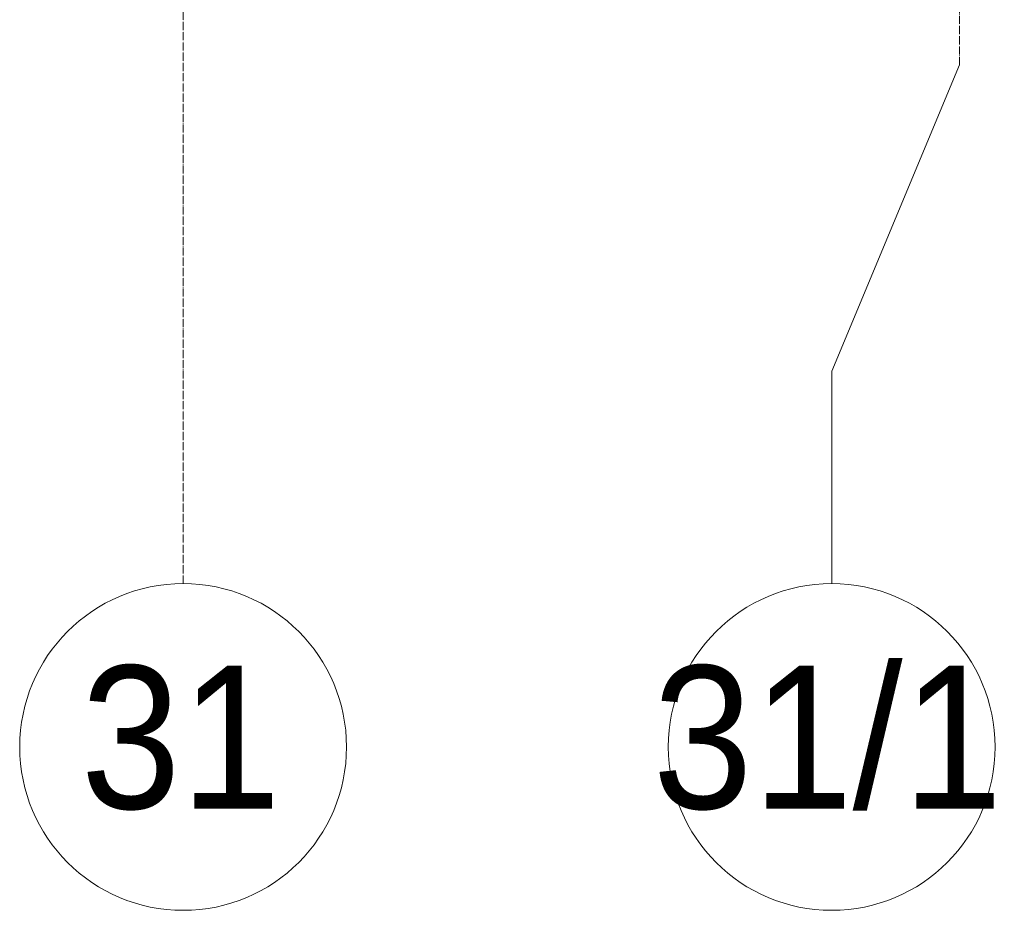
# Model space of a CAD drawing. Header units: millimetres. Extents: x 5617 to 137814, y 7718 to 189336.
# Tile 56 of 97: x 57655 to 60065, y 11226 to 13406. Entities that reach past the tile are written whole.
import ezdxf

# ---------------------------------------------------------------- set-up
doc = ezdxf.new("R2010")
doc.units = ezdxf.units.MM
doc.linetypes.add('Линия сетки', pattern=[25, 20, -2.5, 0, -2.5])
doc.layers.add('Оси', color=7, linetype='Continuous', lineweight=9)
doc.styles.add('Arial_1', font='arial.ttf', dxfattribs={"width": 0.9, "height": 350})

# ---------------------------------------------------------------- blocks, each defined once
blk = doc.blocks.new('Ось сетки - Круг_Ø8 мм-6577-МКСС_К4_L12_41_700_')
at = {"layer": 'Оси', "lineweight": 20}
for start, end in [(360, 180), (180, 360)]:
    blk.add_arc((0, 0), 4, start, end, dxfattribs=at)

msp = doc.modelspace()

# ---------------------------------------------------------------- linework, layer by layer
at = {"layer": 'Оси', "linetype": 'Линия сетки'}
for p, q in [((58055.4, 12025.7), (58055.4, 33080)), ((59955.4, 13295.7), (59955.4, 33080))]:
    msp.add_line(p, q, dxfattribs=at)
at = {"layer": 'Оси'}
for p, q in [((59955.4, 13295.7), (59642.9, 12545.5)), ((59642.9, 12545.5), (59642.9, 12025.7))]:
    msp.add_line(p, q, dxfattribs=at)

# ---------------------------------------------------------------- block references
at = {"layer": 'Оси', "lineweight": 20, "xscale": 99.99999999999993, "yscale": 99.99999999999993, "zscale": 99.99999999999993}
for p in [(58055.4, 11625.7), (59642.9, 11625.7)]:
    msp.add_blockref('Ось сетки - Круг_Ø8 мм-6577-МКСС_К4_L12_41_700_', p, dxfattribs=at)

# ---------------------------------------------------------------- texts
at = {"layer": 'Оси', "char_height": 350, "attachment_point": 1, "style": 'Arial_1'}
for s, insert, width in [('31/1', (59204.7, 11824.7), 1060.633), ('31', (57804.8, 11824.7), 606.076)]:
    msp.add_mtext(s, dxfattribs=dict(at, insert=insert, width=width))

doc.saveas('drawing.dxf')
